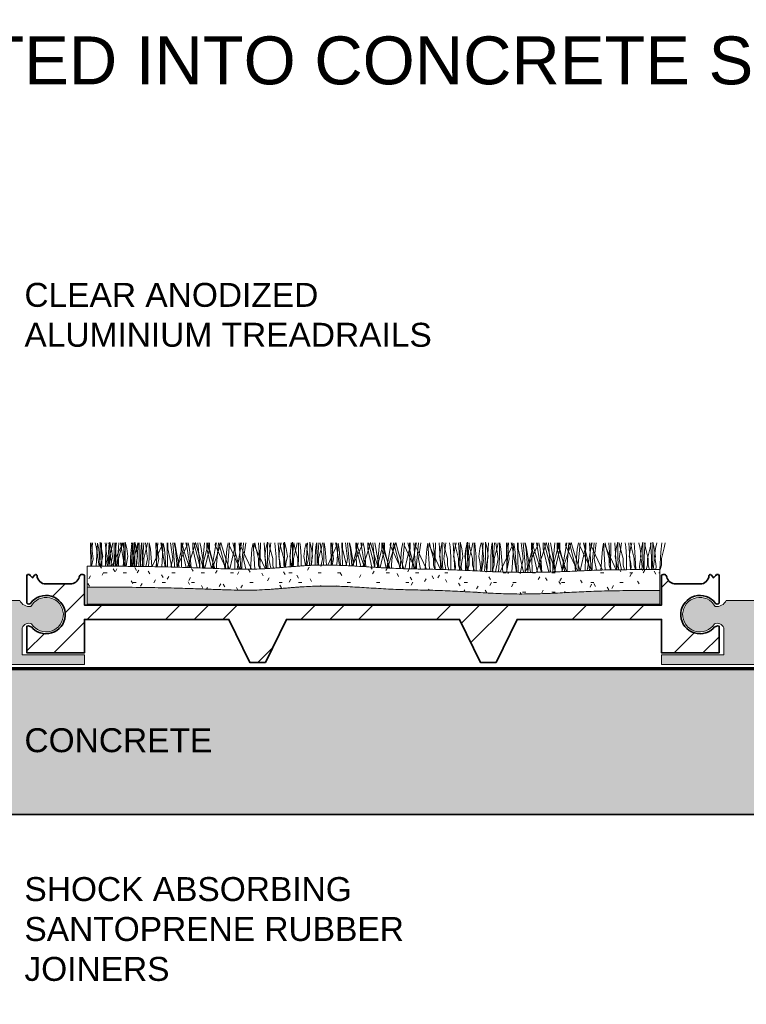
# Model space of a CAD drawing. Header units: millimetres. Extents: x -150 to 136, y -35 to 68.
# Tile 3 of 4: x -37 to 39, y -35 to 68. Entities that reach past the tile are written whole.
import ezdxf

# ---------------------------------------------------------------- set-up
doc = ezdxf.new("R2010")
doc.units = ezdxf.units.MM
for name, color, linetype, lineweight in [('FS-DETAIL', 3, 'Continuous', 35), ('FS-DETAIL-HATCH', 253, 'Continuous', 13), ('FS-DETAIL-THIN', 8, 'Continuous', 18), ('FS-DETAIL-WIDE', 4, 'Continuous', 70), ('FS-TEXT', 7, 'Continuous', 25)]:
    doc.layers.add(name, color=color, linetype=linetype, lineweight=lineweight)
doc.styles.add('Arial', font='arial.ttf', dxfattribs={"height": 2.5})

# ---------------------------------------------------------------- blocks, each defined once
blk = doc.blocks.new('CARPET-H-PROFILE-MAXI')
at = {"layer": 'FS-DETAIL-HATCH'}
for p, q in [((-73.39, -53.15), (-73.34, -55.57)), ((-73.1, -54.82), (-73.32, -53.15)), ((-73.18, -53.15), (-73.25, -54.11)), ((-72.8, -53.51), (-72.88, -53.15)), ((-72.78, -55.58), (-72.63, -53.16)), ((-72.5, -53.81), (-72.63, -53.16)), ((-72.21, -53.73), (-72.37, -53.08)), ((-72.37, -53.43), (-72.37, -53.08)), ((-72.37, -54.75), (-72.37, -53.43)), ((-72.23, -53.15), (-72.18, -55.58)), ((-71.64, -54.82), (-71.86, -53.15)), ((-71.68, -53.15), (-71.74, -53.55)), ((-71.44, -53.15), (-71.51, -54.11)), ((-71.34, -53.81), (-71.47, -53.15)), ((-71.19, -53.77), (-71.36, -53.08)), ((-71.36, -53.43), (-71.36, -53.08)), ((-71.36, -54.75), (-71.36, -53.43)), ((-71.16, -53.66), (-71.06, -53.15)), ((-71.15, -55.59), (-70.12, -53.4)), ((-70.91, -53.43), (-70.91, -53.15)), ((-70.91, -54.75), (-70.91, -53.43)), ((-70.76, -53.15), (-70.71, -55.6)), ((-70.67, -53.15), (-70.72, -53.55)), ((-70.43, -53.15), (-70.5, -54.11)), ((-70.18, -53.51), (-70.26, -53.15)), ((-70.12, -53.4), (-70.17, -53.15)), ((-70.15, -53.66), (-70.05, -53.15)), ((-69.88, -53.81), (-70, -53.15)), ((-69.9, -53.43), (-69.9, -53.15)), ((-69.9, -54.75), (-69.9, -53.43)), ((-69.59, -53.73), (-69.75, -53.08)), ((-69.75, -53.43), (-69.75, -53.08)), ((-69.75, -54.75), (-69.75, -53.43)), ((-69.06, -53.15), (-69.11, -53.55)), ((-68.89, -54.82), (-69.11, -53.15)), ((-68.96, -53.15), (-69.04, -54.11)), ((-68.82, -53.15), (-68.89, -54.11)), ((-68.57, -53.73), (-68.74, -53.08)), ((-68.74, -53.43), (-68.74, -53.08)), ((-68.74, -54.75), (-68.74, -53.43)), ((-68.56, -55.62), (-68.41, -53.15)), ((-68.54, -53.66), (-68.43, -53.15)), ((-68.29, -53.43), (-68.29, -53.15)), ((-68.29, -54.75), (-68.29, -53.43)), ((-68.05, -53.15), (-68.1, -53.55)), ((-68.01, -53.15), (-67.96, -55.62)), ((-67.8, -53.15), (-67.87, -54.11)), ((-67.42, -54.82), (-67.65, -53.15)), ((-67.52, -53.66), (-67.42, -53.15)), ((-67.27, -53.43), (-67.27, -53.15)), ((-67.27, -54.75), (-67.27, -53.43)), ((-67.12, -53.81), (-67.25, -53.15)), ((-66.95, -55.63), (-65.91, -53.4)), ((-66.55, -53.15), (-66.5, -55.64)), ((-66.26, -54.82), (-66.48, -53.15)), ((-66.34, -53.15), (-66.41, -54.11)), ((-65.96, -53.51), (-66.04, -53.15)), ((-65.91, -53.4), (-65.95, -53.15)), ((-65.94, -55.65), (-65.79, -53.16)), ((-65.66, -53.81), (-65.79, -53.16)), ((-65.39, -53.15), (-65.34, -55.67)), ((-65.32, -53.77), (-65.32, -53.15)), ((-64.8, -54.82), (-65.02, -53.15)), ((-64.6, -55.42), (-64.8, -53.15)), ((-64.5, -53.81), (-64.63, -53.15)), ((-64.5, -53.51), (-64.58, -53.15)), ((-64.36, -55.7), (-63.29, -53.4)), ((-64.26, -55.42), (-63.69, -53.15)), ((-63.92, -53.15), (-63.87, -55.71)), ((-63.86, -53.77), (-63.86, -53.14)), ((-63.56, -54.18), (-63.86, -53.14)), ((-63.34, -53.51), (-63.42, -53.15)), ((-63.29, -53.4), (-63.33, -53.15)), ((-63.04, -53.81), (-63.17, -53.15)), ((-62.72, -54.18), (-62.41, -53.1)), ((-62.7, -53.77), (-62.7, -53.15)), ((-62.02, -55.42), (-62.6, -53.15)), ((-62.1, -54.18), (-62.41, -53.1)), ((-61.97, -55.42), (-62.17, -53.15)), ((-61.87, -53.51), (-61.96, -53.15)), ((-61.69, -55.42), (-61.49, -53.15)), ((-61.64, -55.42), (-61.06, -53.15)), ((-61.24, -53.77), (-61.24, -53.14)), ((-60.94, -54.18), (-61.24, -53.14)), ((-60.56, -55.42), (-61.14, -53.15)), ((-60.96, -53.77), (-60.96, -53.15)), ((-60.37, -53.4), (-60.33, -53.15)), ((-59.23, -55.86), (-60.37, -53.4)), ((-60.32, -53.51), (-60.24, -53.15)), ((-60.22, -55.42), (-60.02, -53.15)), ((-60.1, -54.18), (-59.79, -53.1)), ((-59.4, -55.42), (-59.98, -53.15)), ((-59.47, -54.18), (-59.79, -53.1)), ((-59.16, -53.81), (-59.03, -53.15)), ((-59.06, -55.42), (-58.86, -53.15)), ((-58.91, -53.4), (-58.87, -53.15)), ((-57.75, -55.88), (-58.89, -53.45)), ((-57.94, -55.42), (-58.51, -53.15)), ((-58.34, -53.77), (-58.34, -53.15)), ((-58.27, -53.15), (-58.33, -55.88)), ((-57.7, -55.88), (-57.87, -53.15)), ((-57.75, -53.4), (-57.71, -53.15)), ((-56.59, -55.89), (-57.75, -53.4)), ((-57.7, -53.51), (-57.62, -53.15)), ((-57.6, -55.42), (-57.4, -53.15)), ((-57.4, -54.82), (-57.18, -53.15)), ((-56.54, -53.81), (-56.41, -53.16)), ((-56.24, -55.89), (-56.41, -53.16)), ((-56.29, -53.4), (-56.24, -53.13)), ((-55.15, -55.83), (-56.29, -53.4)), ((-56.14, -53.66), (-56.24, -53.13)), ((-55.86, -53.15), (-55.79, -54.11)), ((-55.65, -53.15), (-55.7, -55.86)), ((-55.08, -55.82), (-55.25, -53.15)), ((-55.09, -53.73), (-54.92, -53.08)), ((-54.92, -53.43), (-54.92, -53.08)), ((-54.92, -54.75), (-54.92, -53.43)), ((-54.67, -53.66), (-54.78, -53.15)), ((-54.77, -54.82), (-54.55, -53.15)), ((-54.15, -53.15), (-54.1, -53.55)), ((-53.63, -55.73), (-53.79, -53.15)), ((-53.62, -53.73), (-53.47, -53.13)), ((-53.51, -53.66), (-53.61, -53.15)), ((-53.23, -53.15), (-53.16, -54.11)), ((-52.96, -53.73), (-53.12, -53.08)), ((-53.12, -53.43), (-53.12, -53.08)), ((-53.12, -54.75), (-53.12, -53.43)), ((-52.43, -53.15), (-52.48, -53.55)), ((-52.46, -53.73), (-52.3, -53.08)), ((-52.3, -53.43), (-52.3, -53.08)), ((-52.3, -54.75), (-52.3, -53.43)), ((-52.18, -53.15), (-52.26, -54.11)), ((-52.05, -53.66), (-52.15, -53.15)), ((-51.91, -53.66), (-51.8, -53.15)), ((-51.66, -53.43), (-51.66, -53.15)), ((-51.66, -54.75), (-51.66, -53.43)), ((-51.53, -53.15), (-51.47, -53.55)), ((-51, -53.73), (-50.86, -53.18)), ((-50.64, -54.82), (-50.86, -53.18)), ((-50.72, -53.15), (-50.79, -54.11)), ((-50.33, -53.73), (-50.49, -53.08)), ((-50.49, -53.43), (-50.49, -53.08)), ((-50.49, -54.75), (-50.49, -53.43)), ((-50.31, -55.5), (-50.17, -53.15)), ((-49.8, -53.15), (-49.86, -53.55)), ((-49.77, -53.15), (-49.72, -55.48)), ((-49.56, -53.15), (-49.63, -54.11)), ((-49.18, -54.82), (-49.4, -53.15)), ((-49.28, -53.66), (-49.18, -53.15)), ((-49.03, -53.43), (-49.03, -53.15)), ((-49.03, -54.75), (-49.03, -53.43)), ((-48.88, -53.81), (-49.01, -53.15)), ((-48.63, -55.47), (-47.67, -53.4)), ((-48.31, -53.15), (-48.26, -55.48)), ((-48.02, -54.82), (-48.24, -53.15)), ((-48.1, -53.15), (-48.17, -54.11)), ((-47.72, -53.51), (-47.8, -53.15)), ((-47.67, -53.4), (-47.71, -53.15)), ((-47.69, -55.49), (-47.55, -53.16)), ((-47.42, -53.81), (-47.55, -53.16)), ((-47.15, -53.15), (-47.1, -55.51)), ((-47.08, -53.77), (-47.08, -53.15)), ((-46.56, -54.82), (-46.78, -53.15)), ((-46.36, -55.42), (-46.56, -53.15)), ((-46.26, -53.81), (-46.39, -53.15)), ((-46.26, -53.51), (-46.34, -53.15)), ((-46.05, -55.56), (-45.04, -53.4)), ((-46.02, -55.42), (-45.44, -53.15)), ((-45.68, -53.15), (-45.63, -55.58)), ((-45.62, -53.77), (-45.62, -53.14)), ((-45.32, -54.18), (-45.62, -53.14)), ((-45.09, -53.51), (-45.18, -53.15)), ((-45.04, -53.4), (-45.08, -53.15)), ((-44.79, -53.81), (-44.92, -53.15)), ((-44.48, -54.18), (-44.17, -53.1)), ((-44.46, -53.77), (-44.46, -53.15)), ((-43.78, -55.42), (-44.36, -53.15)), ((-43.86, -54.18), (-44.17, -53.1)), ((-43.73, -55.42), (-43.93, -53.15)), ((-43.63, -53.51), (-43.71, -53.15)), ((-43.44, -55.42), (-43.24, -53.15)), ((-43.39, -55.42), (-42.82, -53.15)), ((-42.99, -53.77), (-42.99, -53.14)), ((-42.69, -54.18), (-42.99, -53.14)), ((-42.32, -55.42), (-42.89, -53.15)), ((-42.72, -53.77), (-42.72, -53.15)), ((-42.13, -53.4), (-42.09, -53.15)), ((-41, -55.83), (-42.13, -53.4)), ((-42.08, -53.51), (-42, -53.15)), ((-41.98, -55.42), (-41.78, -53.15)), ((-41.86, -54.18), (-41.54, -53.1)), ((-41.16, -55.42), (-41.73, -53.15)), ((-41.23, -54.18), (-41.54, -53.1)), ((-40.92, -53.81), (-40.79, -53.15)), ((-40.82, -55.42), (-40.62, -53.15)), ((-40.67, -53.4), (-40.63, -53.15)), ((-39.52, -55.87), (-40.67, -53.4)), ((-39.69, -55.42), (-40.27, -53.15)), ((-40.09, -53.77), (-40.09, -53.15)), ((-40.03, -53.15), (-40.09, -55.85)), ((-39.46, -55.87), (-39.63, -53.15)), ((-39.51, -53.4), (-39.47, -53.15)), ((-38.34, -55.89), (-39.51, -53.4)), ((-39.46, -53.51), (-39.37, -53.15)), ((-39.36, -55.42), (-39.16, -53.15)), ((-39.16, -54.82), (-38.93, -53.15)), ((-38.29, -53.81), (-38.17, -53.16)), ((-38, -55.9), (-38.17, -53.16)), ((-38.04, -53.4), (-38, -53.13)), ((-36.86, -55.92), (-38.04, -53.4)), ((-37.89, -53.66), (-38, -53.13)), ((-37.62, -53.15), (-37.54, -54.11)), ((-37.4, -53.15), (-37.46, -55.91)), ((-36.83, -55.92), (-37.01, -53.15)), ((-36.84, -53.73), (-36.68, -53.08)), ((-36.68, -53.43), (-36.68, -53.08)), ((-36.68, -54.75), (-36.68, -53.43)), ((-36.53, -54.82), (-36.31, -53.15)), ((-36.43, -53.66), (-36.53, -53.15)), ((-35.91, -53.15), (-35.86, -53.55)), ((-35.37, -55.98), (-35.54, -53.15)), ((-35.38, -53.73), (-35.23, -53.13)), ((-35.27, -53.66), (-35.37, -53.15)), ((-34.99, -53.15), (-34.92, -54.11)), ((-34.64, -53.73), (-34.8, -53.08)), ((-34.8, -53.43), (-34.8, -53.08)), ((-34.8, -54.75), (-34.8, -53.43)), ((-34.22, -53.73), (-34.06, -53.08)), ((-34.11, -53.15), (-34.16, -53.55)), ((-34.06, -53.43), (-34.06, -53.08)), ((-34.06, -54.75), (-34.06, -53.43)), ((-33.87, -53.15), (-33.94, -54.11)), ((-33.81, -53.66), (-33.91, -53.15)), ((-33.59, -53.66), (-33.48, -53.15)), ((-33.34, -53.43), (-33.34, -53.15)), ((-33.34, -54.75), (-33.34, -53.43)), ((-33.28, -53.15), (-33.23, -53.55)), ((-32.76, -53.73), (-32.61, -53.13)), ((-32.33, -54.82), (-32.55, -53.15)), ((-32.4, -53.15), (-32.48, -54.11)), ((-32.01, -53.73), (-32.18, -53.08)), ((-32.18, -53.43), (-32.18, -53.08)), ((-32.18, -54.75), (-32.18, -53.43)), ((-32.03, -56.12), (-31.85, -53.15)), ((-31.49, -53.15), (-31.54, -53.55)), ((-31.45, -53.15), (-31.39, -56.15)), ((-31.24, -53.15), (-31.31, -54.11)), ((-30.86, -54.82), (-31.08, -53.15)), ((-30.96, -53.66), (-30.86, -53.15)), ((-30.71, -53.43), (-30.71, -53.15)), ((-30.71, -54.75), (-30.71, -53.43)), ((-30.56, -53.81), (-30.69, -53.15)), ((-30.65, -56.18), (-29.35, -53.4)), ((-29.99, -53.15), (-29.93, -56.2)), ((-29.7, -54.82), (-29.92, -53.15)), ((-29.78, -53.15), (-29.85, -54.11)), ((-29.4, -53.51), (-29.48, -53.15)), ((-29.41, -56.21), (-29.23, -53.16)), ((-29.35, -53.4), (-29.39, -53.15)), ((-29.1, -53.81), (-29.23, -53.16)), ((-28.83, -53.15), (-28.76, -56.22)), ((-28.76, -53.77), (-28.76, -53.15)), ((-28.24, -54.82), (-28.46, -53.15)), ((-28.04, -55.42), (-28.24, -53.15)), ((-27.94, -53.81), (-28.07, -53.15)), ((-28.04, -56.21), (-26.72, -53.4)), ((-27.94, -53.51), (-28.02, -53.15)), ((-27.7, -55.42), (-27.12, -53.15)), ((-27.36, -53.15), (-27.3, -56.22)), ((-27.3, -53.77), (-27.3, -53.14)), ((-27, -54.18), (-27.3, -53.14)), ((-26.78, -53.51), (-26.86, -53.15)), ((-26.72, -53.4), (-26.77, -53.15)), ((-26.48, -53.81), (-26.6, -53.15)), ((-26.16, -54.18), (-25.85, -53.1)), ((-26.14, -53.77), (-26.14, -53.15)), ((-25.46, -55.42), (-26.04, -53.15)), ((-25.54, -54.18), (-25.85, -53.1)), ((-25.41, -55.42), (-25.61, -53.15)), ((-25.31, -53.51), (-25.39, -53.15)), ((-25.13, -55.42), (-24.93, -53.15)), ((-25.07, -55.42), (-24.5, -53.15)), ((-24.68, -53.77), (-24.68, -53.14)), ((-24.38, -54.18), (-24.68, -53.14)), ((-24, -55.42), (-24.58, -53.15)), ((-24.4, -53.77), (-24.4, -53.15)), ((-23.81, -53.4), (-23.77, -53.15)), ((-22.56, -56.08), (-23.81, -53.4)), ((-23.76, -53.51), (-23.68, -53.15)), ((-23.66, -55.42), (-23.46, -53.15)), ((-23.54, -54.18), (-23.22, -53.1)), ((-22.84, -55.42), (-23.41, -53.15)), ((-22.91, -54.18), (-23.22, -53.1)), ((-22.6, -53.81), (-22.47, -53.15)), ((-22.5, -55.42), (-22.3, -53.15)), ((-22.35, -53.4), (-22.31, -53.15)), ((-21.12, -56.02), (-22.33, -53.45)), ((-21.38, -55.42), (-21.95, -53.15)), ((-21.77, -53.77), (-21.77, -53.15)), ((-21.71, -53.15), (-21.77, -56.05)), ((-21.13, -56.02), (-21.31, -53.15)), ((-21.19, -53.4), (-21.15, -53.15)), ((-19.98, -55.98), (-21.19, -53.4)), ((-21.14, -53.51), (-21.05, -53.15)), ((-21.04, -55.42), (-20.84, -53.15)), ((-20.84, -54.82), (-20.62, -53.15)), ((-19.97, -53.81), (-19.85, -53.16)), ((-19.67, -55.98), (-19.85, -53.16)), ((-19.73, -53.4), (-19.68, -53.13)), ((-18.53, -55.96), (-19.73, -53.4)), ((-19.58, -53.66), (-19.68, -53.13)), ((-19.3, -53.15), (-19.22, -54.11)), ((-19.09, -53.15), (-19.14, -55.97)), ((-18.51, -55.96), (-18.69, -53.15)), ((-18.53, -53.73), (-18.36, -53.08)), ((-18.36, -53.43), (-18.36, -53.08)), ((-18.36, -54.75), (-18.36, -53.43)), ((-18.11, -53.66), (-18.22, -53.15)), ((-18.21, -54.82), (-17.99, -53.15)), ((-17.59, -53.15), (-17.54, -53.55)), ((-17.05, -55.94), (-17.22, -53.15)), ((-17.06, -53.73), (-16.91, -53.13)), ((-16.95, -53.66), (-17.05, -53.15)), ((-16.67, -53.15), (-16.6, -54.11)), ((-16.03, -53.73), (-16.18, -53.13)), ((-15.9, -53.73), (-15.74, -53.08)), ((-15.74, -53.43), (-15.74, -53.08)), ((-15.74, -54.75), (-15.74, -53.43)), ((-15.49, -53.66), (-15.59, -53.15)), ((-15.5, -53.15), (-15.55, -53.55)), ((-14.98, -53.66), (-14.88, -53.15)), ((-14.96, -53.15), (-14.91, -53.55)), ((-14.73, -53.43), (-14.73, -53.08)), ((-14.57, -53.73), (-14.73, -53.08)), ((-14.73, -54.75), (-14.73, -53.43)), ((-14.44, -53.73), (-14.29, -53.13)), ((-13.79, -53.15), (-13.87, -54.11)), ((-13.52, -53.66), (-13.41, -53.15)), ((-73.25, -54.11), (-73.34, -55.57)), ((-72.46, -55.58), (-72.8, -53.51)), ((-72.36, -55.58), (-72.5, -53.81)), ((-72.1, -54.56), (-72.21, -53.73)), ((-71.74, -53.55), (-71.81, -54.6)), ((-71.51, -54.11), (-71.6, -55.59)), ((-71.46, -54.78), (-71.16, -53.66)), ((-71.2, -55.59), (-71.34, -53.81)), ((-71.09, -54.56), (-71.19, -53.78)), ((-70.72, -53.55), (-70.8, -54.6)), ((-70.5, -54.11), (-70.59, -55.6)), ((-70.45, -54.78), (-70.15, -53.66)), ((-69.83, -55.6), (-70.18, -53.51)), ((-69.73, -55.61), (-69.88, -53.81)), ((-69.47, -54.56), (-69.59, -53.73)), ((-69.11, -53.55), (-69.19, -54.6)), ((-69.04, -54.11), (-69.13, -55.61)), ((-68.89, -54.11), (-68.98, -55.61)), ((-68.84, -54.78), (-68.54, -53.66)), ((-68.46, -54.56), (-68.57, -53.73)), ((-68.1, -53.55), (-68.17, -54.6)), ((-67.87, -54.11), (-67.97, -55.62)), ((-67.82, -54.78), (-67.52, -53.66)), ((-66.98, -55.63), (-67.12, -53.81)), ((-66.41, -54.11), (-66.51, -55.64)), ((-65.6, -55.66), (-65.96, -53.51)), ((-65.51, -55.66), (-65.66, -53.81)), ((-64.88, -55.68), (-65.32, -53.77)), ((-64.13, -55.7), (-64.5, -53.51)), ((-64.35, -55.7), (-64.5, -53.81)), ((-63.41, -55.72), (-63.86, -53.77)), ((-63.05, -55.73), (-63.56, -54.18)), ((-62.97, -55.73), (-63.34, -53.51)), ((-63.24, -55.73), (-62.72, -54.18)), ((-62.88, -55.74), (-63.04, -53.81)), ((-62.24, -55.75), (-62.7, -53.77)), ((-61.57, -55.78), (-62.1, -54.18)), ((-61.5, -55.78), (-61.87, -53.51)), ((-61.43, -55.78), (-60.96, -53.77)), ((-60.76, -55.8), (-61.24, -53.77)), ((-60.39, -55.82), (-60.94, -54.18)), ((-60.71, -55.81), (-60.32, -53.51)), ((-60.64, -55.81), (-60.1, -54.18)), ((-58.91, -55.87), (-59.47, -54.18)), ((-59.32, -55.85), (-59.16, -53.81)), ((-58.83, -55.87), (-58.34, -53.77)), ((-58.09, -55.88), (-57.7, -53.51)), ((-56.7, -55.89), (-56.54, -53.81)), ((-55.84, -54.78), (-56.14, -53.66)), ((-55.79, -54.11), (-55.68, -55.86)), ((-55.2, -54.56), (-55.09, -53.73)), ((-54.37, -54.78), (-54.67, -53.66)), ((-54.1, -53.55), (-54.02, -54.6)), ((-53.74, -54.56), (-53.62, -53.73)), ((-53.21, -54.78), (-53.51, -53.66)), ((-53.16, -54.11), (-53.06, -55.68)), ((-52.84, -54.56), (-52.96, -53.73)), ((-52.57, -54.56), (-52.46, -53.73)), ((-52.48, -53.55), (-52.56, -54.6)), ((-52.26, -54.11), (-52.35, -55.62)), ((-52.21, -54.78), (-51.91, -53.66)), ((-51.75, -54.78), (-52.05, -53.66)), ((-51.47, -53.55), (-51.4, -54.6)), ((-51.11, -54.56), (-51, -53.73)), ((-50.79, -54.11), (-50.88, -55.53)), ((-50.22, -54.56), (-50.33, -53.73)), ((-49.86, -53.55), (-49.93, -54.6)), ((-49.63, -54.11), (-49.72, -55.48)), ((-49.58, -54.78), (-49.28, -53.66)), ((-48.75, -55.47), (-48.88, -53.81)), ((-48.17, -54.11), (-48.25, -55.48)), ((-47.39, -55.5), (-47.72, -53.51)), ((-47.28, -55.5), (-47.42, -53.81)), ((-46.67, -55.52), (-47.08, -53.77)), ((-45.91, -55.57), (-46.26, -53.51)), ((-46.12, -55.56), (-46.26, -53.81)), ((-45.19, -55.61), (-45.62, -53.77)), ((-44.84, -55.63), (-45.32, -54.18)), ((-44.74, -55.63), (-45.09, -53.51)), ((-44.96, -55.62), (-44.48, -54.18)), ((-44.65, -55.64), (-44.79, -53.81)), ((-44.01, -55.68), (-44.46, -53.77)), ((-43.35, -55.72), (-43.86, -54.18)), ((-43.26, -55.72), (-43.63, -53.51)), ((-43.17, -55.73), (-42.72, -53.77)), ((-42.53, -55.76), (-42.99, -53.77)), ((-42.16, -55.78), (-42.69, -54.18)), ((-42.46, -55.76), (-42.08, -53.51)), ((-42.38, -55.77), (-41.86, -54.18)), ((-40.68, -55.84), (-41.23, -54.18)), ((-41.08, -55.83), (-40.92, -53.81)), ((-40.58, -55.84), (-40.09, -53.77)), ((-39.85, -55.86), (-39.46, -53.51)), ((-38.46, -55.89), (-38.29, -53.81)), ((-37.59, -54.78), (-37.89, -53.66)), ((-37.54, -54.11), (-37.43, -55.91)), ((-36.96, -54.56), (-36.84, -53.73)), ((-36.13, -54.78), (-36.43, -53.66)), ((-35.86, -53.55), (-35.78, -54.6)), ((-35.49, -54.56), (-35.38, -53.73)), ((-34.97, -54.78), (-35.27, -53.66)), ((-34.92, -54.11), (-34.81, -55.91)), ((-34.52, -54.56), (-34.64, -53.73)), ((-34.33, -54.56), (-34.22, -53.73)), ((-34.16, -53.55), (-34.24, -54.6)), ((-33.94, -54.11), (-34.05, -55.91)), ((-33.89, -54.78), (-33.59, -53.66)), ((-33.51, -54.78), (-33.81, -53.66)), ((-33.23, -53.55), (-33.16, -54.6)), ((-32.87, -54.56), (-32.76, -53.73)), ((-32.48, -54.11), (-32.59, -55.91)), ((-31.9, -54.56), (-32.01, -53.73)), ((-31.54, -53.55), (-31.61, -54.6)), ((-31.31, -54.11), (-31.43, -55.91)), ((-31.26, -54.78), (-30.96, -53.66)), ((-30.37, -56.19), (-30.56, -53.81)), ((-29.85, -54.11), (-29.96, -55.91)), ((-28.95, -56.22), (-29.4, -53.51)), ((-28.91, -56.22), (-29.1, -53.81)), ((-28.19, -56.22), (-28.76, -53.77)), ((-27.49, -56.22), (-27.94, -53.51)), ((-27.75, -56.22), (-27.94, -53.81)), ((-26.73, -56.21), (-27.3, -53.77)), ((-26.33, -56.21), (-27, -54.18)), ((-26.84, -56.21), (-26.16, -54.18)), ((-26.33, -56.21), (-26.78, -53.51)), ((-26.28, -56.21), (-26.48, -53.81)), ((-25.57, -56.19), (-26.14, -53.77)), ((-24.88, -56.17), (-25.54, -54.18)), ((-24.87, -56.17), (-25.31, -53.51)), ((-24.96, -56.17), (-24.4, -53.77)), ((-24.12, -56.15), (-24.68, -53.77)), ((-23.73, -56.13), (-24.38, -54.18)), ((-24.2, -56.15), (-23.76, -53.51)), ((-24.19, -56.15), (-23.54, -54.18)), ((-22.28, -56.07), (-22.91, -54.18)), ((-22.78, -56.09), (-22.6, -53.81)), ((-22.31, -56.07), (-21.77, -53.77)), ((-21.56, -56.04), (-21.14, -53.51)), ((-20.15, -55.99), (-19.97, -53.81)), ((-19.28, -54.78), (-19.58, -53.66)), ((-19.22, -54.11), (-19.11, -55.91)), ((-18.64, -54.56), (-18.53, -53.73)), ((-17.81, -54.78), (-18.11, -53.66)), ((-17.54, -53.55), (-17.46, -54.6)), ((-17.18, -54.56), (-17.06, -53.73)), ((-16.65, -54.78), (-16.95, -53.66)), ((-16.6, -54.11), (-16.49, -55.91)), ((-15.92, -54.56), (-16.03, -53.73)), ((-16.01, -54.56), (-15.9, -53.73)), ((-15.55, -53.55), (-15.63, -54.6)), ((-15.19, -54.78), (-15.49, -53.66)), ((-15.28, -54.78), (-14.98, -53.66)), ((-14.91, -53.55), (-14.84, -54.6)), ((-14.45, -54.56), (-14.57, -53.73)), ((-14.55, -54.56), (-14.44, -53.73)), ((-13.87, -54.11), (-13.98, -55.91)), ((-13.82, -54.78), (-13.52, -53.66)), ((-73.26, -55.57), (-73.1, -54.82)), ((-72.43, -55.58), (-72.37, -54.75)), ((-72.28, -55.58), (-72.21, -55.08)), ((-72.21, -55.08), (-72.1, -54.56)), ((-71.81, -54.6), (-71.81, -55.59)), ((-71.8, -55.59), (-71.64, -54.82)), ((-71.5, -55.59), (-71.46, -55.46)), ((-71.46, -55.46), (-71.46, -54.78)), ((-71.41, -55.59), (-71.36, -54.75)), ((-71.27, -55.59), (-71.2, -55.08)), ((-71.2, -55.08), (-71.09, -54.56)), ((-70.96, -55.59), (-70.91, -54.75)), ((-70.8, -54.6), (-70.8, -55.6)), ((-70.49, -55.6), (-70.45, -55.46)), ((-70.45, -55.46), (-70.45, -54.78)), ((-69.95, -55.6), (-69.9, -54.75)), ((-69.8, -55.61), (-69.75, -54.75)), ((-69.66, -55.61), (-69.59, -55.08)), ((-69.59, -55.08), (-69.47, -54.56)), ((-69.19, -54.6), (-69.19, -55.61)), ((-69.05, -55.61), (-68.89, -54.82)), ((-68.88, -55.61), (-68.84, -55.46)), ((-68.84, -55.46), (-68.84, -54.78)), ((-68.79, -55.61), (-68.74, -54.75)), ((-68.65, -55.61), (-68.57, -55.08)), ((-68.57, -55.08), (-68.46, -54.56)), ((-68.34, -55.62), (-68.29, -54.75)), ((-68.17, -54.6), (-68.17, -55.62)), ((-67.87, -55.62), (-67.82, -55.46)), ((-67.82, -55.46), (-67.82, -54.78)), ((-67.59, -55.62), (-67.42, -54.82)), ((-67.33, -55.63), (-67.27, -54.75)), ((-66.43, -55.64), (-66.26, -54.82)), ((-64.98, -55.68), (-64.8, -54.82)), ((-64.6, -55.69), (-64.6, -55.42)), ((-64.29, -55.7), (-64.26, -55.42)), ((-62, -55.76), (-62.02, -55.42)), ((-61.97, -55.76), (-61.97, -55.42)), ((-61.69, -55.77), (-61.69, -55.42)), ((-61.67, -55.77), (-61.64, -55.42)), ((-60.53, -55.81), (-60.56, -55.42)), ((-60.22, -55.82), (-60.22, -55.42)), ((-59.36, -55.85), (-59.4, -55.42)), ((-59.06, -55.86), (-59.06, -55.42)), ((-57.9, -55.88), (-57.94, -55.42)), ((-57.6, -55.88), (-57.6, -55.42)), ((-57.18, -55.89), (-57.4, -54.82)), ((-55.84, -55.46), (-55.84, -54.78)), ((-55.72, -55.86), (-55.84, -55.46)), ((-55.09, -55.08), (-55.2, -54.56)), ((-55.01, -55.61), (-55.09, -55.08)), ((-54.86, -55.81), (-54.92, -54.75)), ((-54.57, -55.8), (-54.77, -54.82)), ((-54.37, -55.46), (-54.37, -54.78)), ((-54.28, -55.78), (-54.37, -55.46)), ((-54.02, -54.6), (-54.02, -55.76)), ((-53.62, -55.08), (-53.74, -54.56)), ((-53.55, -55.61), (-53.62, -55.08)), ((-53.21, -55.46), (-53.21, -54.78)), ((-53.15, -55.69), (-53.21, -55.46)), ((-53.18, -55.69), (-53.12, -54.75)), ((-53.03, -55.61), (-52.96, -55.08)), ((-52.96, -55.08), (-52.84, -54.56)), ((-52.46, -55.08), (-52.57, -54.56)), ((-52.56, -54.6), (-52.56, -55.64)), ((-52.39, -55.61), (-52.46, -55.08)), ((-52.25, -55.61), (-52.3, -54.75)), ((-52.25, -55.61), (-52.21, -55.46)), ((-52.21, -55.46), (-52.21, -54.78)), ((-51.75, -55.46), (-51.75, -54.78)), ((-51.71, -55.58), (-51.75, -55.46)), ((-51.71, -55.58), (-51.66, -54.75)), ((-51.4, -54.6), (-51.4, -55.56)), ((-51, -55.08), (-51.11, -54.56)), ((-50.94, -55.53), (-51, -55.08)), ((-50.79, -55.52), (-50.64, -54.82)), ((-50.54, -55.5), (-50.49, -54.75)), ((-50.39, -55.5), (-50.33, -55.08)), ((-50.33, -55.08), (-50.22, -54.56)), ((-49.93, -54.6), (-49.93, -55.49)), ((-49.59, -55.48), (-49.58, -55.46)), ((-49.58, -55.46), (-49.58, -54.78)), ((-49.32, -55.48), (-49.18, -54.82)), ((-49.07, -55.47), (-49.03, -54.75)), ((-48.15, -55.48), (-48.02, -54.82)), ((-46.7, -55.52), (-46.56, -54.82)), ((-46.36, -55.54), (-46.36, -55.42)), ((-46.03, -55.56), (-46.02, -55.42)), ((-43.76, -55.69), (-43.78, -55.42)), ((-43.73, -55.69), (-43.73, -55.42)), ((-43.44, -55.71), (-43.44, -55.42)), ((-43.42, -55.71), (-43.39, -55.42)), ((-42.29, -55.77), (-42.32, -55.42)), ((-41.98, -55.78), (-41.98, -55.42)), ((-41.12, -55.82), (-41.16, -55.42)), ((-40.82, -55.83), (-40.82, -55.42)), ((-39.66, -55.86), (-39.69, -55.42)), ((-39.36, -55.87), (-39.36, -55.42)), ((-38.94, -55.88), (-39.16, -54.82)), ((-37.59, -55.46), (-37.59, -54.78)), ((-37.47, -55.91), (-37.59, -55.46)), ((-36.84, -55.08), (-36.96, -54.56)), ((-36.77, -55.61), (-36.84, -55.08)), ((-36.61, -55.93), (-36.68, -54.75)), ((-36.3, -55.94), (-36.53, -54.82)), ((-36.13, -55.46), (-36.13, -54.78)), ((-35.99, -55.95), (-36.13, -55.46)), ((-35.78, -54.6), (-35.78, -55.8)), ((-35.38, -55.08), (-35.49, -54.56)), ((-35.31, -55.61), (-35.38, -55.08)), ((-34.97, -55.46), (-34.97, -54.78)), ((-34.82, -55.99), (-34.97, -55.46)), ((-34.88, -55.99), (-34.8, -54.75)), ((-34.71, -55.61), (-34.64, -55.08)), ((-34.64, -55.08), (-34.52, -54.56)), ((-34.22, -55.08), (-34.33, -54.56)), ((-34.24, -54.6), (-34.24, -55.8)), ((-34.14, -55.61), (-34.22, -55.08)), ((-33.98, -56.04), (-34.06, -54.75)), ((-34.05, -56.03), (-33.89, -55.46)), ((-33.89, -55.46), (-33.89, -54.78)), ((-33.51, -55.46), (-33.51, -54.78)), ((-33.33, -56.07), (-33.51, -55.46)), ((-33.42, -56.06), (-33.34, -54.75)), ((-33.16, -54.6), (-33.16, -55.8)), ((-32.76, -55.08), (-32.87, -54.56)), ((-32.68, -55.61), (-32.76, -55.08)), ((-32.59, -56.1), (-32.33, -54.82)), ((-32.26, -56.12), (-32.18, -54.75)), ((-32.09, -55.61), (-32.01, -55.08)), ((-32.01, -55.08), (-31.9, -54.56)), ((-31.61, -54.6), (-31.61, -55.8)), ((-31.46, -56.15), (-31.26, -55.46)), ((-31.26, -55.46), (-31.26, -54.78)), ((-31.14, -56.16), (-30.86, -54.82)), ((-30.8, -56.18), (-30.71, -54.75)), ((-29.98, -56.2), (-29.7, -54.82)), ((-28.53, -56.22), (-28.24, -54.82)), ((-28.04, -56.22), (-28.04, -55.42)), ((-27.77, -56.22), (-27.7, -55.42)), ((-25.4, -56.19), (-25.46, -55.42)), ((-25.41, -56.19), (-25.41, -55.42)), ((-25.14, -56.18), (-25.07, -55.42)), ((-25.13, -56.18), (-25.13, -55.42)), ((-23.94, -56.14), (-24, -55.42)), ((-23.66, -56.13), (-23.66, -55.42)), ((-22.78, -56.09), (-22.84, -55.42)), ((-22.5, -56.08), (-22.5, -55.42)), ((-21.32, -56.03), (-21.38, -55.42)), ((-21.04, -56.02), (-21.04, -55.42)), ((-20.59, -56), (-20.84, -54.82)), ((-19.28, -55.46), (-19.28, -54.78)), ((-19.13, -55.97), (-19.28, -55.46)), ((-18.53, -55.08), (-18.64, -54.56)), ((-18.45, -55.61), (-18.53, -55.08)), ((-18.29, -55.96), (-18.36, -54.75)), ((-17.98, -55.95), (-18.21, -54.82)), ((-17.81, -55.46), (-17.81, -54.78)), ((-17.67, -55.95), (-17.81, -55.46)), ((-17.46, -54.6), (-17.46, -55.8)), ((-17.06, -55.08), (-17.18, -54.56)), ((-16.99, -55.61), (-17.06, -55.08)), ((-16.65, -55.46), (-16.65, -54.78)), ((-16.51, -55.94), (-16.65, -55.46)), ((-16.1, -55.61), (-16.03, -55.08)), ((-16.03, -55.08), (-15.92, -54.56)), ((-15.9, -55.08), (-16.01, -54.56)), ((-15.83, -55.61), (-15.9, -55.08)), ((-15.67, -55.94), (-15.74, -54.75)), ((-15.63, -54.6), (-15.63, -55.8)), ((-15.41, -55.94), (-15.28, -55.46)), ((-15.28, -55.46), (-15.28, -54.78)), ((-15.19, -55.46), (-15.19, -54.78)), ((-15.05, -55.94), (-15.19, -55.46)), ((-14.84, -54.6), (-14.84, -55.8)), ((-14.8, -55.94), (-14.73, -54.75)), ((-14.64, -55.61), (-14.57, -55.08)), ((-14.57, -55.08), (-14.45, -54.56)), ((-14.44, -55.08), (-14.55, -54.56)), ((-14.36, -55.61), (-14.44, -55.08)), ((-13.95, -55.94), (-13.82, -55.46)), ((-13.82, -55.46), (-13.82, -54.78)), ((-55.03, -55.82), (-55.01, -55.61)), ((-53.56, -55.73), (-53.55, -55.61)), ((-53.02, -55.68), (-53.03, -55.61)), ((-52.39, -55.63), (-52.39, -55.61)), ((-36.8, -55.93), (-36.77, -55.61)), ((-35.78, -55.8), (-35.78, -55.96)), ((-35.34, -55.98), (-35.31, -55.61)), ((-34.81, -55.91), (-34.81, -55.99)), ((-34.68, -56), (-34.71, -55.61)), ((-34.24, -55.8), (-34.24, -56.02)), ((-34.18, -56.03), (-34.14, -55.61)), ((-34.05, -55.91), (-34.04, -56.03)), ((-33.16, -55.8), (-33.15, -56.07)), ((-32.73, -56.09), (-32.68, -55.61)), ((-32.59, -55.91), (-32.57, -56.1)), ((-32.04, -56.12), (-32.09, -55.61)), ((-31.61, -55.8), (-31.62, -56.14)), ((-31.43, -55.91), (-31.41, -56.15)), ((-29.96, -55.91), (-29.94, -56.2)), ((-28.04, -56.22), (-28.04, -56.21)), ((-19.11, -55.91), (-19.12, -55.97)), ((-18.48, -55.96), (-18.45, -55.61)), ((-17.46, -55.8), (-17.46, -55.94)), ((-17.02, -55.94), (-16.99, -55.61)), ((-16.49, -55.91), (-16.49, -55.94)), ((-16.07, -55.94), (-16.1, -55.61)), ((-15.86, -55.94), (-15.83, -55.61)), ((-15.63, -55.8), (-15.63, -55.94)), ((-14.84, -55.8), (-14.83, -55.94)), ((-14.61, -55.94), (-14.64, -55.61)), ((-14.39, -55.94), (-14.36, -55.61))]:
    blk.add_line(p, q, dxfattribs=at)

msp = doc.modelspace()

# ---------------------------------------------------------------- hatches: boundary and pattern name
at = {"layer": 'FS-DETAIL-HATCH'}
h = msp.add_hatch(dxfattribs=at)
h.set_pattern_fill('FP_2', color=256, style=0, pattern_type=2)
h.set_pattern_definition([(50, (-1427.115, -3314.3354), (7.174375, -0.628683), [0.75, -8.25]), (100.45, (-1426.515, -3314.3884), (5.785598, 6.893719), [0.64, -7.01]), (46.18, (-1427.115, -3312.335), (10.672662, -1.655812), [1.125, -12.375]), (96.64, (-1426.225, -3312.475), (9.346212, 9.742055), [0.956, -10.517]), (351.184, (-1427.115, -3312.335), (9.346443, 9.74164), [0.9, -9.9]), (21, (-1426.115, -3312.8354), (5.969341, -4.026198), [0.75, -8.25]), (326, (-1426.115, -3312.8354), (2.432792, 7.2513), [0.6, -6.6]), (71.451, (-1425.618, -3313.1704), (8.402601, 3.225564), [0.637, -7.011]), (37.5, (-1427.1148, -3314.3354), (0.1215986, 3.3289385), [0.025, -6.52, 0.025, -6.7, -6.65]), (37.5, (-1427.1148, -3314.3354), (0.1215986, 3.3289385), [-13.27, 0.025, -6.625]), (7.5, (-1427.1148, -3314.3354), (2.6306954, 3.944117), [0.025, -3.82, 0.025, -6.37, -2.55]), (7.5, (-1427.1148, -3314.3354), (2.6306954, 3.944117), [-10.24, 0.025, -2.525]), (327.5, (-1429.3448, -3314.3354), (5.337887, -0.2253338), [0.025, -2.5, 0.025, -7.8, -10.375]), (327.5, (-1429.3448, -3314.3354), (5.337887, -0.2253338), [-10.35, 0.025, -10.35]), (317.5, (-1430.345, -3314.3354), (5.831567, 1.00132), [0.025, -3.25, 0.025, -5.18, -7.375]), (317.5, (-1430.345, -3314.3354), (5.831567, 1.00132), [-8.48, 0.025, -7.35])])
h.paths.add_polyline_path([(132.114, -15.224), (132.114, -2.593), (128.559, -2.141), (135.67, -1.238), (132.114, -0.786), (132.114, 11.984), (119.282, 11.984), (119.282, 0), (118.958, 0), (118.958, -0.016), (98.758, -0.016), (98.758, 0), (-98.754, 0), (-98.754, -0.016), (-118.954, -0.016), (-118.954, 0), (-119.417, 0), (-119.417, 11.984), (-132.11, 11.984), (-132.11, -0.786), (-128.555, -1.238), (-135.666, -2.141), (-132.11, -2.593), (-132.11, -15.224), (100.276, -15.224)])
h = msp.add_hatch(dxfattribs=at)
h.set_pattern_fill('FP_4', color=256, style=0, pattern_type=2)
h.set_pattern_definition([(0, (-1427.1148, -3314.3354), (4.064, 1.016), [0.335, -2.713, 0.335, -2.713, -16.256]), (0, (-1427.1148, -3314.3354), (4.064, 1.016), [-6.096, 0.335, -5.761, 0.335, -2.713, -7.112]), (0, (-1427.1148, -3314.3354), (4.064, 1.016), [-15.24, 0.335, -1.697, 0.335, -4.745]), (120, (-1425.5908, -3313.8274), (-2.9118818, 3.01152724), [0.335, -2.713, 0.335, -2.713, -16.256]), (120, (-1425.5908, -3313.8274), (-2.9118818, 3.01152724), [-6.096, 0.335, -5.761, 0.335, -2.713, -7.112]), (120, (-1425.5908, -3313.8274), (-2.9118818, 3.01152724), [-15.24, 0.335, -1.697, 0.335, -4.745]), (240, (-1425.0828, -3311.7954), (-1.1521182, -4.02752724), [0.335, -2.713, 0.335, -2.713, -16.256]), (240, (-1425.0828, -3311.7954), (-1.1521182, -4.02752724), [-6.096, 0.335, -5.761, 0.335, -2.713, -7.112]), (240, (-1425.0828, -3311.7954), (-1.1521182, -4.02752724), [-15.24, 0.335, -1.697, 0.335, -4.745])])
h.paths.add_polyline_path([(15.533, 7.81), (17.692, 7.852), (19.768, 7.94), (21.742, 8.041), (23.852, 8.124), (26.947, 8.164), (29.922, 8.169), (29.922, 10.356), (26.437, 10.35), (23.88, 10.312), (17.67, 10.085), (15.47, 10.069), (13.287, 10.11), (7.029, 10.371), (2.91, 10.464), (0.851, 10.559), (-1.164, 10.683), (-3.06, 10.786), (-4.81, 10.829), (-6.516, 10.797), (-8.304, 10.681), (-10.253, 10.52), (-12.394, 10.405), (-14.807, 10.418), (-18.014, 10.532), (-22.765, 10.662), (-29.808, 10.724), (-29.808, 8.537), (-22.764, 8.475), (-18.012, 8.345), (-14.805, 8.232), (-12.392, 8.218), (-10.251, 8.333), (-8.301, 8.495), (-6.513, 8.611), (-4.807, 8.643), (-3.06, 8.599), (-1.169, 8.497), (0.838, 8.374), (2.889, 8.278), (7.008, 8.174), (9.097, 8.084), (11.215, 7.957), (13.361, 7.848)], flags=0)
at = {"layer": 'FS-DETAIL-HATCH', "lineweight": 18}
h = msp.add_hatch(dxfattribs=at)
h.set_pattern_fill('FP_1', color=256, style=0, pattern_type=2)
h.set_pattern_definition([(45, (-1504.452, -3330.254), (14.142136, -9e-16), [20, 0]), (45, (-1501.452, -3330.254), (14.142136, -9e-16), [20, 0]), (45, (-1498.452, -3330.254), (14.142136, -9e-16), [20, 0])])
h.paths.add_polyline_path([(-12.844, 0.659), (-11.218, 0.659), (-9.031, 5.159), (9.035, 5.159), (11.222, 0.659), (12.848, 0.659), (15.035, 5.159), (30.102, 5.159), (30.102, 1.659), (36.102, 1.659), (36.102, 4.459), (35.961, 4.476), (35.82, 4.458), (35.689, 4.405), (35.574, 4.322), (35.483, 4.213), (35.074, 3.911), (34.603, 3.723), (34.099, 3.659), (33.596, 3.724), (33.125, 3.914), (32.717, 4.217), (32.398, 4.612), (32.189, 5.075), (32.104, 5.575), (32.147, 6.081), (32.316, 6.56), (32.601, 6.98), (32.982, 7.316), (33.435, 7.545), (33.931, 7.652), (34.439, 7.631), (34.924, 7.482), (35.357, 7.216), (35.795, 6.775), (35.85, 6.755), (35.908, 6.749), (35.965, 6.758), (36.019, 6.78), (36.065, 6.814), (36.102, 6.859), (36.102, 9.759), (36.045, 9.825), (35.963, 9.856), (35.877, 9.846), (35.838, 9.825), (35.535, 9.489), (35.263, 9.823), (35.194, 9.848), (35.122, 9.836), (35.09, 9.817), (35.047, 9.757), (35.009, 9.52), (34.911, 9.3), (34.76, 9.113), (34.565, 8.972), (34.341, 8.885), (34.102, 8.859), (31.591, 8.859), (31.379, 8.878), (31.178, 8.944), (30.996, 9.052), (30.843, 9.199), (30.726, 9.376), (30.598, 9.726), (30.544, 9.787), (30.476, 9.832), (30.399, 9.858), (30.318, 9.864), (30.238, 9.849), (30.164, 9.815), (30.102, 9.763), (30.102, 6.659), (-30.098, 6.659), (-30.098, 9.763), (-30.16, 9.815), (-30.234, 9.849), (-30.314, 9.864), (-30.395, 9.858), (-30.472, 9.832), (-30.54, 9.787), (-30.594, 9.726), (-30.633, 9.643), (-30.648, 9.575), (-30.722, 9.376), (-30.839, 9.199), (-30.992, 9.052), (-31.174, 8.944), (-31.375, 8.878), (-31.586, 8.859), (-34.098, 8.859), (-34.337, 8.885), (-34.561, 8.972), (-34.755, 9.113), (-34.907, 9.3), (-35.005, 9.52), (-35.043, 9.757), (-35.086, 9.817), (-35.153, 9.847), (-35.226, 9.84), (-35.259, 9.823), (-35.531, 9.489), (-35.834, 9.825), (-35.915, 9.856), (-36.002, 9.846), (-36.041, 9.825), (-36.098, 9.759), (-36.098, 6.859), (-36.061, 6.814), (-36.015, 6.78), (-35.961, 6.758), (-35.904, 6.749), (-35.846, 6.755), (-35.791, 6.775), (-35.743, 6.807), (-35.69, 6.865), (-35.353, 7.216), (-34.92, 7.482), (-34.435, 7.631), (-33.927, 7.652), (-33.431, 7.545), (-32.969, 7.308), (-32.597, 6.98), (-32.306, 6.544), (-32.143, 6.081), (-32.1, 5.575), (-32.185, 5.075), (-32.394, 4.612), (-32.713, 4.217), (-33.121, 3.914), (-33.592, 3.724), (-34.095, 3.659), (-34.599, 3.723), (-35.086, 3.923), (-35.479, 4.213), (-35.57, 4.322), (-35.69, 4.407), (-35.816, 4.458), (-35.957, 4.476), (-36.098, 4.459), (-36.098, 1.659), (-30.098, 1.659), (-30.098, 5.159), (-15.031, 5.159)], flags=0)
at = {"layer": 'FS-DETAIL-HATCH'}
h = msp.add_hatch(color=256, dxfattribs=at)
h.paths.add_polyline_path([(6.995, 6.736), (29.939, 6.736), (29.939, 8.736), (29.922, 8.736), (29.922, 8.169), (26.425, 8.164), (23.852, 8.124), (21.742, 8.041), (19.768, 7.94), (17.67, 7.851), (15.47, 7.812), (13.287, 7.852), (11.168, 7.96), (9.09, 8.084), (7.008, 8.174), (2.504, 8.296), (0.838, 8.374), (-1.169, 8.497), (-3.06, 8.599), (-3.06, 6.736), (4.943, 6.736)], flags=0)
h.paths.add_polyline_path([(-14.805, 6.736), (-3.06, 6.736), (-3.06, 8.599), (-4.81, 8.643), (-6.516, 8.611), (-8.304, 8.495), (-10.253, 8.333), (-12.394, 8.218), (-14.805, 8.232), (-14.805, 8.218)], flags=0)
h.paths.add_polyline_path([(-28.05, 6.736), (-14.805, 6.736), (-14.807, 8.232), (-18.014, 8.345), (-22.765, 8.475), (-29.808, 8.537), (-29.808, 6.736)], flags=0)
for points in [[(-47.102, 0.468), (-30.094, 0.468), (-30.094, 1.468), (-36.598, 1.468), (-36.598, 4.291), (-36.496, 4.455), (-36.358, 4.589), (-36.191, 4.686), (-36.006, 4.74), (-35.813, 4.747), (-35.624, 4.708), (-35.342, 4.36), (-34.982, 4.093), (-34.568, 3.923), (-34.124, 3.861), (-33.679, 3.91), (-33.26, 4.068), (-32.893, 4.324), (-32.6, 4.663), (-32.401, 5.064), (-32.307, 5.514), (-32.323, 5.949), (-32.45, 6.379), (-32.679, 6.764), (-32.996, 7.08), (-33.381, 7.308), (-33.81, 7.434), (-34.258, 7.45), (-34.696, 7.355), (-35.096, 7.155), (-35.435, 6.862), (-35.69, 6.495), (-35.971, 6.503), (-36.241, 6.577), (-36.487, 6.712), (-36.694, 6.902), (-36.85, 7.135), (-40.346, 7.135), (-40.502, 6.902), (-40.709, 6.712), (-40.954, 6.577), (-41.225, 6.503), (-41.505, 6.495), (-41.761, 6.862), (-42.1, 7.155), (-42.5, 7.355), (-42.938, 7.45), (-43.385, 7.434), (-43.815, 7.308), (-44.2, 7.08), (-44.517, 6.764), (-44.746, 6.379), (-44.873, 5.949), (-44.889, 5.502), (-44.795, 5.064), (-44.595, 4.663), (-44.303, 4.324), (-43.936, 4.068), (-43.517, 3.91), (-43.072, 3.861), (-42.628, 3.923), (-42.214, 4.093), (-41.854, 4.36), (-41.572, 4.708), (-41.383, 4.747), (-41.19, 4.74), (-41.005, 4.686), (-40.838, 4.589), (-40.7, 4.455), (-40.598, 4.291), (-40.598, 1.468), (-47.102, 1.468)], [(39.168, 0.468), (47.106, 0.468), (47.106, 1.468), (40.602, 1.468), (40.602, 4.291), (40.704, 4.455), (40.842, 4.589), (41.009, 4.686), (41.194, 4.74), (41.387, 4.747), (41.576, 4.708), (41.858, 4.36), (42.224, 4.091), (42.632, 3.923), (43.076, 3.861), (43.521, 3.91), (43.94, 4.068), (44.307, 4.324), (44.6, 4.663), (44.799, 5.064), (44.893, 5.514), (44.877, 5.949), (44.75, 6.379), (44.521, 6.764), (44.204, 7.08), (43.819, 7.308), (43.39, 7.434), (42.942, 7.45), (42.504, 7.355), (42.104, 7.155), (41.765, 6.862), (41.51, 6.495), (41.229, 6.503), (40.959, 6.577), (40.713, 6.712), (40.506, 6.902), (40.35, 7.135), (36.854, 7.135), (36.698, 6.902), (36.491, 6.712), (36.246, 6.577), (35.975, 6.503), (35.695, 6.495), (35.439, 6.862), (35.1, 7.155), (34.7, 7.355), (34.262, 7.45), (33.815, 7.434), (33.385, 7.308), (33, 7.08), (32.683, 6.764), (32.454, 6.379), (32.327, 5.949), (32.311, 5.502), (32.405, 5.064), (32.605, 4.663), (32.897, 4.324), (33.264, 4.068), (33.683, 3.91), (34.128, 3.861), (34.572, 3.923), (34.986, 4.093), (35.346, 4.36), (35.628, 4.708), (35.817, 4.747), (36.01, 4.74), (36.195, 4.686), (36.362, 4.589), (36.5, 4.455), (36.602, 4.291), (36.602, 1.468), (30.098, 1.468), (30.098, 0.468), (38.602, 0.468)]]:
    msp.add_hatch(color=256, dxfattribs=at).paths.add_polyline_path(points, flags=0)

# ---------------------------------------------------------------- linework, layer by layer
at = {"layer": 'FS-DETAIL', "flags": 128}
msp.add_lwpolyline([(-30.098, 9.763, 0.6495569), (-30.648, 9.575, -0.3507355), (-31.586, 8.859), (-34.098, 8.859, -0.4118059), (-35.043, 9.757, 0.667183), (-35.306, 9.766), (-35.531, 9.489), (-35.776, 9.76, 0.609352), (-36.098, 9.759), (-36.098, 6.859, 0.5370451), (-35.705, 6.85, -2.6436192), (-35.479, 4.213, 0.3215119), (-36.098, 4.459), (-36.098, 1.659), (-30.098, 1.659), (-30.098, 5.159), (-15.031, 5.159), (-12.844, 0.659), (-11.218, 0.659), (-9.031, 5.159), (9.035, 5.159), (11.222, 0.659), (12.848, 0.659), (15.035, 5.159), (30.102, 5.159), (30.102, 1.659), (36.102, 1.659), (36.102, 4.459, 0.3215119), (35.483, 4.213, -2.6436192), (35.709, 6.85, 0.5370451), (36.102, 6.859), (36.102, 9.759, 0.609352), (35.78, 9.76), (35.535, 9.489), (35.31, 9.766, 0.667183), (35.047, 9.757, -0.4118059), (34.102, 8.859), (31.591, 8.859, -0.3507355), (30.652, 9.575, 0.6495569), (30.102, 9.763), (30.102, 6.659), (-30.098, 6.659)], format="xyb", close=True, dxfattribs=at)
at = {"layer": 'FS-DETAIL-THIN'}
for p, q in [((-29.808, 10.724), (-29.808, 8.537)), ((29.922, 8.169), (29.922, 10.356)), ((-29.808, 8.537), (-29.808, 6.736)), ((29.939, 6.736), (29.939, 8.169)), ((-29.808, 6.736), (29.939, 6.736))]:
    msp.add_line(p, q, dxfattribs=at)
for points in [[(-38.598, 7.135), (-40.346, 7.135, -0.306695), (-41.505, 6.495, 3.7564264), (-41.572, 4.708, -0.3836815), (-40.598, 4.291), (-40.598, 1.468), (-47.102, 1.468), (-47.102, 0.468), (-38.598, 0.468), (-30.094, 0.468), (-30.094, 1.468), (-36.598, 1.468), (-36.598, 4.291, -0.3836815), (-35.624, 4.708, 3.7564264), (-35.69, 6.495, -0.306695), (-36.85, 7.135)], [(41.51, 6.495, -3.7564264), (41.576, 4.708, 0.3836815), (40.602, 4.291), (40.602, 1.468), (47.106, 1.468), (47.106, 0.468), (38.602, 0.468), (30.098, 0.468), (30.098, 1.468), (36.602, 1.468), (36.602, 4.291, 0.3836815), (35.628, 4.708, -3.7564264), (35.695, 6.495, 0.306695), (36.854, 7.135), (38.602, 7.135), (40.35, 7.135, 0.306695)]]:
    msp.add_lwpolyline(points, format="xyb", close=True, dxfattribs=at)
for points, knots in [([(29.922, 10.356), (28.605, 10.359), (26.256, 10.355), (23.817, 10.321), (22.099, 10.247), (20.778, 10.187), (19.465, 10.13), (17.683, 10.078), (15.466, 10.058), (13.274, 10.101), (11.161, 10.198), (9.088, 10.306), (7.029, 10.376), (4.97, 10.411), (2.912, 10.455), (0.844, 10.554), (-1.184, 10.686), (-3.09, 10.797), (-4.818, 10.841), (-6.219, 10.819), (-7.245, 10.759), (-7.841, 10.716), (-8.302, 10.682), (-8.774, 10.644), (-9.254, 10.6), (-9.746, 10.557), (-10.251, 10.519), (-10.767, 10.485), (-11.466, 10.439), (-12.394, 10.397), (-13.51, 10.393), (-14.559, 10.41), (-15.512, 10.438), (-16.252, 10.467), (-17.065, 10.5), (-18.314, 10.542), (-20.07, 10.601), (-23.519, 10.688), (-27.078, 10.715), (-29.808, 10.724)], [0, 0, 0, 0, 0.0416667, 0.0833333, 0.125, 0.1458333, 0.1666667, 0.2083333, 0.25, 0.2916667, 0.3333333, 0.375, 0.4166667, 0.4583333, 0.5, 0.5416667, 0.5833333, 0.625, 0.6666667, 0.7083333, 0.7291667, 0.7395833, 0.75, 0.7604167, 0.7708333, 0.78125, 0.7916667, 0.8020833, 0.8125, 0.8333333, 0.8541667, 0.875, 0.8854167, 0.8958333, 0.90625, 0.9166667, 0.9375, 0.9583333, 1, 1, 1, 1]), ([(-29.808, 8.537), (-27.077, 8.528), (-23.518, 8.501), (-20.068, 8.415), (-18.312, 8.355), (-17.063, 8.314), (-16.25, 8.281), (-15.51, 8.251), (-14.556, 8.224), (-13.508, 8.207), (-12.392, 8.21), (-11.463, 8.252), (-10.765, 8.298), (-10.249, 8.333), (-9.744, 8.371), (-9.252, 8.414), (-8.771, 8.458), (-8.299, 8.496), (-7.838, 8.529), (-7.242, 8.573), (-6.215, 8.632), (-4.815, 8.655), (-3.089, 8.611), (-1.189, 8.5), (0.832, 8.368), (2.89, 8.27), (4.941, 8.224), (7.004, 8.182), (8.744, 8.107), (10.151, 8.022), (11.213, 7.957), (12.283, 7.896), (13.718, 7.828), (15.535, 7.796), (17.705, 7.844), (19.451, 7.922), (20.751, 7.991), (22.065, 8.058), (23.786, 8.134), (26.246, 8.168), (28.602, 8.173), (29.922, 8.169)], [0, 0, 0, 0, 0.0416667, 0.0625, 0.0833333, 0.09375, 0.1041667, 0.1145833, 0.125, 0.1458333, 0.1666667, 0.1875, 0.1979167, 0.2083333, 0.21875, 0.2291667, 0.2395833, 0.25, 0.2604167, 0.2708333, 0.2916667, 0.3333333, 0.375, 0.4166667, 0.4583333, 0.5, 0.5416667, 0.5833333, 0.625, 0.6458333, 0.6666667, 0.6875, 0.7083333, 0.75, 0.7916667, 0.8333333, 0.8541667, 0.875, 0.9166667, 0.9583333, 1, 1, 1, 1])]:
    msp.add_open_spline(points, degree=3, knots=knots, dxfattribs=at)
at = {"layer": 'FS-DETAIL-WIDE', "lineweight": 70}
msp.add_line((119.417, 0), (-119.417, 0), dxfattribs=at)
at = {"layer": 'FS-DETAIL-WIDE', "lineweight": 35}
msp.add_line((-132.11, -15.224), (132.114, -15.224), dxfattribs=at)

# ---------------------------------------------------------------- block references
at = {"layer": 'FS-DETAIL-THIN'}
msp.add_blockref('CARPET-H-PROFILE-MAXI', (43.907, 66.295), dxfattribs=at)

# ---------------------------------------------------------------- texts
at = {"color": 50, "insert": (-30.409, -35.021), "char_height": 2.5, "attachment_point": 9, "style": 'Arial'}
msp.add_mtext('\\A1;', dxfattribs=at)
at = {"layer": 'FS-TEXT', "insert": (-93.827, 62.764), "char_height": 5, "width": 200.10799, "attachment_point": 4, "line_spacing_factor": 0.938532, "style": 'Arial', "bg_fill": 2}
msp.add_mtext('{\\C7;DETAIL 1: REBATED INTO CONCRETE SLAB (MAXI 2)}', dxfattribs=at)
at = {"layer": 'FS-TEXT', "color": 7, "char_height": 2.5, "style": 'Arial'}
for s, insert, attachment_point in [('CLEAR ANODIZED\\PALUMINIUM TREADRAILS', (-36.359, 40.289), 1), ('CONCRETE', (-36.359, -7.47), 4), ('SHOCK ABSORBING\\PSANTOPRENE RUBBER\\PJOINERS', (-36.359, -27.176), 4)]:
    msp.add_mtext(s, dxfattribs=dict(at, insert=insert, attachment_point=attachment_point))

doc.saveas('drawing.dxf')
